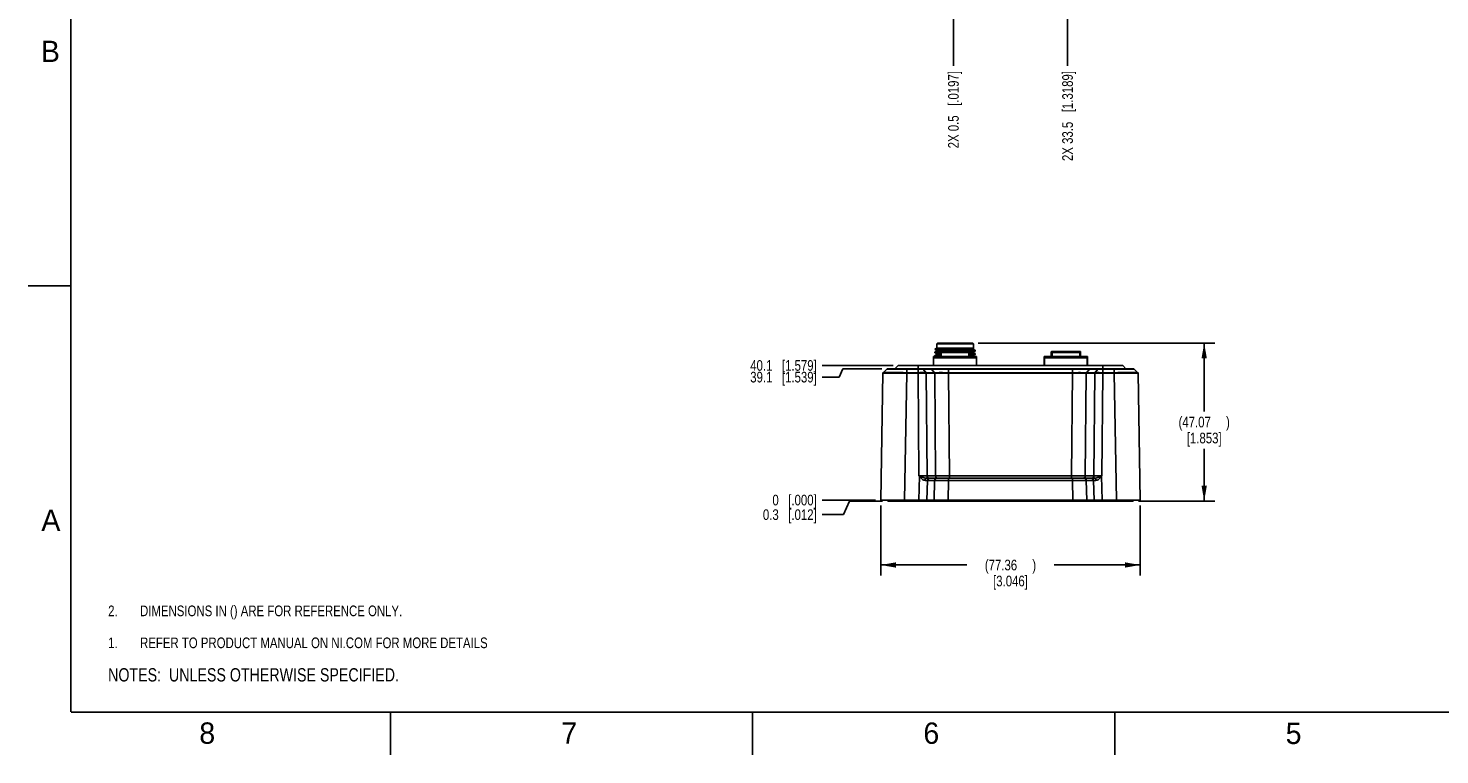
# Model space of a CAD drawing. Header units: inches. Extents: x 0 to 34, y 0 to 22.
# Tile 1 of 103: x 0 to 16.6, y 0 to 8.5. Entities that reach past the tile are written whole.
import ezdxf

# ---------------------------------------------------------------- set-up
doc = ezdxf.new("R2010")
doc.units = ezdxf.units.IN
doc.header["$LTSCALE"] = 1.87
doc.header["$MEASUREMENT"] = 0
doc.layers.get('0').update_dxf_attribs({"linetype": 'CONTINUOUS'})
doc.layers.add('DETAIL', color=7, linetype='CONTINUOUS')
doc.layers.add('DIMENSIONS', color=7, linetype='CONTINUOUS')
doc.styles.get("Standard").update_dxf_attribs({"font": 'txt', "width": 0.8})
doc.styles.add('TEXTSTYLE_2', font='txt')
doc.dimstyles.new('DIMSTYLE_1', dxfattribs={"dimtxt": 0.125, "dimasz": 0.18, "dimexe": 0.125, "dimexo": 0.0625, "dimgap": 0.0625, "dimtad": 0, "dimtih": 1, "dimtoh": 1, "dimdsep": 46, "dimtxsty": 'STANDARD', "dimblk": '_FILLED', "dimblk1": '_FILLED', "dimblk2": '_FILLED', "dimcen": 0.09, "dimadec": 0, "dimazin": 0, "dimtp": 0.001, "dimtm": 0.001, "dimtfac": 1, "dimtofl": 0, "dimtmove": 0, "dimatfit": 3, "dimldrblk": '_FILLED', "dimfxl": 1, "dimtolj": 1, "dimarcsym": 0})
doc.dimstyles.new('DIMSTYLE_2', dxfattribs={"dimtxt": 0.125, "dimasz": 0.18, "dimexe": 0.125, "dimexo": 0.0625, "dimgap": 0.03125, "dimtad": 0, "dimtih": 1, "dimtoh": 1, "dimdsep": 46, "dimtxsty": 'STANDARD', "dimblk": '_FILLED', "dimblk1": '_FILLED', "dimblk2": '_FILLED', "dimcen": 0.09, "dimadec": 0, "dimazin": 0, "dimtp": 0.001, "dimtm": 0.001, "dimtfac": 1, "dimtofl": 0, "dimtmove": 0, "dimatfit": 3, "dimldrblk": '_FILLED', "dimfxl": 1, "dimtolj": 1, "dimarcsym": 0})
doc.dimstyles.new('DIMSTYLE_3', dxfattribs={"dimtxt": 0.125, "dimasz": 0.18, "dimexe": 0.125, "dimexo": 0.0625, "dimgap": 0.03125, "dimtad": 0, "dimtih": 1, "dimtoh": 1, "dimdsep": 46, "dimtxsty": 'STANDARD', "dimblk": '_FILLED', "dimblk1": '_FILLED', "dimblk2": '_FILLED', "dimcen": 0.09, "dimadec": 0, "dimazin": 0, "dimtfac": 1, "dimtofl": 0, "dimtmove": 0, "dimatfit": 3, "dimldrblk": '_FILLED', "dimfxl": 1, "dimtolj": 1, "dimarcsym": 0})
doc.dimstyles.new('DIMSTYLE_5', dxfattribs={"dimtxt": 0.125, "dimasz": 0.18, "dimexe": 0.125, "dimexo": 0.0625, "dimgap": 0.03125, "dimtad": 0, "dimtih": 1, "dimtoh": 1, "dimdec": 3, "dimdsep": 46, "dimtxsty": 'STANDARD', "dimblk": '_FILLED', "dimblk1": '_FILLED', "dimblk2": '_FILLED', "dimcen": 0.09, "dimadec": 0, "dimazin": 0, "dimtp": 0.001, "dimtm": 0.001, "dimtfac": 1, "dimtdec": 3, "dimtofl": 0, "dimtmove": 0, "dimatfit": 3, "dimldrblk": '_FILLED', "dimfxl": 1, "dimtolj": 1, "dimarcsym": 0})

# ---------------------------------------------------------------- blocks, each defined once
blk = doc.blocks.new('CUSTOM_NOTE_BL0', base_point=(3.625, 1.312))
at = {"color": 2, "linetype": 'CONTINUOUS', "width": 0.8}
for s, p in [('1.', (0.938, 1.25)), ('REFER TO PRODUCT MANUAL ON NI.COM FOR MORE DETAILS', (1.312, 1.25))]:
    blk.add_text(s, height=0.125, dxfattribs=at).set_placement(p)
blk = doc.blocks.new('_FILLED')
at = {"color": 0, "linetype": 'BYBLOCK'}
blk.add_solid([(0, 0), (-1, 0.174), (-1, -0.174)], dxfattribs=at)
blk = doc.blocks.new('*D6')
at = {"layer": 'DIMENSIONS', "color": 2, "linetype": 'CONTINUOUS'}
for p, q in [((10.002, 2.925), (10.002, 2.101)), ((13.048, 2.925), (13.048, 2.101)), ((10.002, 2.226), (11.013, 2.226)), ((13.048, 2.226), (12.038, 2.226))]:
    blk.add_line(p, q, dxfattribs=at)
at = {"layer": 'DIMENSIONS', "color": 2, "linetype": 'CONTINUOUS', "xscale": 0.18, "yscale": 0.18, "zscale": 0.18, "rotation": 180}
blk.add_blockref('_FILLED', (10.002, 2.226), dxfattribs=at)
at = {"layer": 'DIMENSIONS', "color": 2, "linetype": 'CONTINUOUS', "xscale": 0.18, "yscale": 0.18, "zscale": 0.18}
blk.add_blockref('_FILLED', (13.048, 2.226), dxfattribs=at)
at = {"layer": 'DIMENSIONS', "color": 2, "linetype": 'CONTINUOUS', "insert": (11.525, 2.288), "char_height": 0.125, "width": 0.9, "attachment_point": 2, "line_spacing_factor": 0.9}
blk.add_mtext('(77.36{\\Ftxt.shx;\\W1.600000;\\H0.125000; })\\P[3.046]', dxfattribs=at)
blk = doc.blocks.new('*D7')
at = {"layer": 'DIMENSIONS', "color": 2, "linetype": 'CONTINUOUS'}
for p, q in [((11.145, 4.829), (13.923, 4.829)), ((13.798, 4.829), (13.798, 4.027)), ((13.798, 2.976), (13.798, 3.59)), ((13.026, 2.976), (13.923, 2.976))]:
    blk.add_line(p, q, dxfattribs=at)
at = {"layer": 'DIMENSIONS', "color": 2, "linetype": 'CONTINUOUS', "xscale": 0.18, "yscale": 0.18, "zscale": 0.18}
for p, rotation in [((13.798, 4.829), 90), ((13.798, 2.976), 270)]:
    blk.add_blockref('_FILLED', p, dxfattribs=dict(at, rotation=rotation))
at = {"layer": 'DIMENSIONS', "color": 2, "linetype": 'CONTINUOUS', "insert": (13.798, 3.965), "char_height": 0.125, "width": 0.9, "attachment_point": 2, "line_spacing_factor": 0.9}
blk.add_mtext('(47.07{\\Ftxt.shx;\\W1.600000;\\H0.125000; })\\P[1.853]', dxfattribs=at)
blk = doc.blocks.new('*D8')
at = {"layer": 'DIMENSIONS', "color": 2, "linetype": 'CONTINUOUS'}
for p, q in [((9.565, 2.817), (9.315, 2.817)), ((9.635, 2.976), (9.565, 2.817)), ((10.025, 2.976), (9.635, 2.976))]:
    blk.add_line(p, q, dxfattribs=at)
at = {"layer": 'DIMENSIONS', "color": 2, "linetype": 'CONTINUOUS', "insert": (9.252, 2.879), "char_height": 0.125, "width": 1.025, "attachment_point": 3, "line_spacing_factor": 0.9}
blk.add_mtext('0.3{\\Ftxt.shx;\\W1.000000;\\H0.125000; }[.012]', dxfattribs=at)
blk = doc.blocks.new('*D9')
at = {"layer": 'DIMENSIONS', "color": 2, "linetype": 'CONTINUOUS'}
blk.add_line((9.94, 2.987), (9.315, 2.987), dxfattribs=at)
at = {"layer": 'DIMENSIONS', "color": 2, "linetype": 'CONTINUOUS', "insert": (9.252, 3.05), "char_height": 0.125, "width": 0.825, "attachment_point": 3, "line_spacing_factor": 0.9}
blk.add_mtext('0{\\Ftxt.shx;\\W1.000000;\\H0.125000; }[.000]', dxfattribs=at)
blk = doc.blocks.new('*D10')
at = {"layer": 'DIMENSIONS', "color": 2, "linetype": 'CONTINUOUS'}
for p, q in [((9.559, 4.527), (9.516, 4.43)), ((10.017, 4.527), (9.559, 4.527)), ((9.516, 4.43), (9.315, 4.43))]:
    blk.add_line(p, q, dxfattribs=at)
at = {"layer": 'DIMENSIONS', "color": 2, "linetype": 'CONTINUOUS', "insert": (9.252, 4.492), "char_height": 0.125, "width": 1.225, "attachment_point": 3, "line_spacing_factor": 0.9}
blk.add_mtext('39.1{\\Ftxt.shx;\\W1.000000;\\H0.125000; }[1.539]', dxfattribs=at)
blk = doc.blocks.new('*D11')
at = {"layer": 'DIMENSIONS', "color": 2, "linetype": 'CONTINUOUS'}
blk.add_line((10.148, 4.566), (9.315, 4.566), dxfattribs=at)
at = {"layer": 'DIMENSIONS', "color": 2, "linetype": 'CONTINUOUS', "insert": (9.252, 4.629), "char_height": 0.125, "width": 1.225, "attachment_point": 3, "line_spacing_factor": 0.9}
blk.add_mtext('40.1{\\Ftxt.shx;\\W1.000000;\\H0.125000; }[1.579]', dxfattribs=at)
blk = doc.blocks.new('*D33')
at = {"layer": 'DIMENSIONS', "color": 2, "linetype": 'CONTINUOUS'}
blk.add_line((10.856, 8.758), (10.856, 8.082), dxfattribs=at)
at = {"layer": 'DIMENSIONS', "color": 2, "linetype": 'CONTINUOUS', "insert": (10.793, 8.02), "char_height": 0.125, "width": 1.425, "attachment_point": 3, "rotation": 90, "line_spacing_factor": 0.9}
blk.add_mtext('2X 0.5{\\Ftxt.shx;\\W1.000000;\\H0.125000; }[.0197]', dxfattribs=at)
blk = doc.blocks.new('*D34')
at = {"layer": 'DIMENSIONS', "color": 2, "linetype": 'CONTINUOUS'}
blk.add_line((12.194, 8.758), (12.194, 8.082), dxfattribs=at)
at = {"layer": 'DIMENSIONS', "color": 2, "linetype": 'CONTINUOUS', "insert": (12.132, 8.02), "char_height": 0.125, "width": 1.625, "attachment_point": 3, "rotation": 90, "line_spacing_factor": 0.9}
blk.add_mtext('2X 33.5{\\Ftxt.shx;\\W1.000000;\\H0.125000; }[1.3189]', dxfattribs=at)
blk = doc.blocks.new('NOTES_HEADER_BL1', base_point=(3.1215, 0.9375))
at = {"layer": 'DETAIL', "color": 2, "linetype": 'CONTINUOUS', "width": 0.8}
blk.add_text('NOTES:  UNLESS OTHERWISE SPECIFIED.', height=0.156, dxfattribs=at).set_placement((0.9375, 0.8595))
blk = doc.blocks.new('DIMS_REF_BL2', base_point=(3.125, 1.687))
at = {"layer": 'DETAIL', "color": 2, "linetype": 'CONTINUOUS', "width": 0.8}
for s, p in [('2.', (0.938, 1.625)), ('DIMENSIONS IN () ARE FOR REFERENCE ONLY.', (1.312, 1.625))]:
    blk.add_text(s, height=0.125, dxfattribs=at).set_placement(p)

msp = doc.modelspace()

# ---------------------------------------------------------------- linework, layer by layer
at = {"color": 2, "linetype": 'CONTINUOUS'}
for p, q in [((0, 5.5), (0.5, 5.5)), ((4.25, 0), (4.25, 0.5)), ((8.5, 0), (8.5, 0.5)), ((12.75, 0), (12.75, 0.5))]:
    msp.add_line(p, q, dxfattribs=at)
at = {"color": 7, "linetype": 'CONTINUOUS'}
for p, q in [((10.661, 4.8206), (10.6688, 4.8285)), ((10.661, 4.8206), (10.661, 4.7695)), ((11.0901, 4.8206), (10.661, 4.8206)), ((11.0822, 4.8285), (10.6688, 4.8285)), ((11.0901, 4.8206), (11.0822, 4.8285)), ((11.0901, 4.8206), (11.0901, 4.7695)), ((10.6236, 4.5661), (10.6236, 4.671)), ((11.1275, 4.671), (10.6236, 4.671)), ((11.1275, 4.6574), (10.6236, 4.6574)), ((10.661, 4.7695), (10.6393, 4.757)), ((10.6393, 4.757), (10.6393, 4.7557)), ((10.6393, 4.757), (10.644, 4.757)), ((10.6393, 4.7557), (10.6395, 4.756)), ((10.6396, 4.7554), (10.6393, 4.7557)), ((10.6393, 4.7242), (10.6396, 4.7244)), ((10.6393, 4.7242), (10.6393, 4.7164)), ((10.6396, 4.7161), (10.6393, 4.7163)), ((10.6393, 4.6848), (10.6396, 4.6851)), ((10.6393, 4.6848), (10.6393, 4.677)), ((10.6396, 4.6767), (10.6393, 4.677)), ((10.6396, 4.7554), (10.6584, 4.7445)), ((10.6584, 4.7353), (10.6396, 4.7244)), ((10.6396, 4.7161), (10.6584, 4.7052)), ((10.6584, 4.696), (10.6396, 4.6851)), ((10.6396, 4.6767), (10.6494, 4.671)), ((10.661, 4.7695), (11.0901, 4.7695)), ((10.7131, 4.7183), (10.7131, 4.671)), ((10.7131, 4.7183), (11.0379, 4.7183)), ((10.7249, 4.7301), (11.0261, 4.7301)), ((10.7377, 4.7301), (10.7414, 4.7302)), ((10.7414, 4.7302), (10.7422, 4.7302)), ((10.7422, 4.7302), (10.7425, 4.7302)), ((10.7425, 4.7302), (10.7427, 4.7303)), ((10.7427, 4.7303), (10.7439, 4.7303)), ((10.7439, 4.7303), (10.7456, 4.7303)), ((10.7456, 4.7303), (10.7465, 4.7304)), ((10.7465, 4.7304), (10.7474, 4.7304)), ((10.7474, 4.7304), (10.7482, 4.7304)), ((10.7482, 4.7304), (10.749, 4.7305)), ((10.749, 4.7305), (10.7506, 4.7305)), ((10.7506, 4.7305), (10.7514, 4.7305)), ((10.7514, 4.7305), (10.7533, 4.7306)), ((10.7533, 4.7306), (10.7537, 4.7306)), ((10.7537, 4.7306), (10.7545, 4.7306)), ((10.7545, 4.7306), (10.7577, 4.7307)), ((10.7577, 4.7307), (10.7585, 4.7308)), ((10.7585, 4.7308), (10.7594, 4.7308)), ((10.7594, 4.7308), (10.7613, 4.7308)), ((10.7613, 4.7308), (10.7618, 4.7308)), ((10.7618, 4.7308), (10.7626, 4.7309)), ((10.7626, 4.7309), (10.7643, 4.7309)), ((10.7643, 4.7309), (10.7659, 4.731)), ((10.7659, 4.731), (10.7667, 4.731)), ((10.7667, 4.731), (10.7679, 4.731)), ((10.7679, 4.731), (10.7684, 4.731)), ((10.7684, 4.731), (10.7692, 4.7311)), ((10.7692, 4.7311), (10.7709, 4.7311)), ((10.7709, 4.7311), (10.7779, 4.7313)), ((10.7779, 4.7313), (10.7822, 4.7315)), ((11.0149, 4.7301), (11.0157, 4.7302)), ((11.0157, 4.7302), (11.0252, 4.7305)), ((11.0252, 4.7305), (11.0262, 4.7305)), ((11.0379, 4.7183), (11.0379, 4.671)), ((11.0381, 4.7206), (11.0384, 4.7206)), ((11.0383, 4.7158), (11.0384, 4.7158)), ((11.0901, 4.7695), (11.0958, 4.7662)), ((11.0901, 4.7596), (11.0901, 4.7596)), ((11.0901, 4.7202), (11.0901, 4.7203)), ((11.0927, 4.7642), (11.0958, 4.766)), ((11.1115, 4.7441), (11.0927, 4.755)), ((11.0927, 4.7249), (11.1115, 4.7357)), ((11.1115, 4.7048), (11.0927, 4.7156)), ((11.0927, 4.6855), (11.1115, 4.6964)), ((11.1017, 4.671), (11.0927, 4.6763)), ((11.0932, 4.7656), (11.0958, 4.766)), ((11.0958, 4.766), (11.0958, 4.7662)), ((11.1111, 4.7356), (11.1115, 4.7357)), ((11.1118, 4.7438), (11.1115, 4.7441)), ((11.1115, 4.7358), (11.1118, 4.736)), ((11.1118, 4.7045), (11.1115, 4.7048)), ((11.1115, 4.6964), (11.1118, 4.6967)), ((11.1118, 4.736), (11.1118, 4.7438)), ((11.1118, 4.6967), (11.1118, 4.7045)), ((11.1275, 4.5661), (11.1275, 4.671)), ((11.9188, 4.5661), (11.9188, 4.671)), ((12.4307, 4.671), (11.9188, 4.671)), ((12.4307, 4.6574), (11.9188, 4.6574)), ((11.9228, 4.5661), (11.9228, 4.671)), ((12.0041, 4.7262), (12.0041, 4.671)), ((12.0179, 4.7262), (12.0041, 4.7262)), ((12.0042, 4.671), (12.0042, 4.7262)), ((12.0081, 4.7301), (12.3421, 4.7301)), ((12.0147, 4.7183), (12.0147, 4.671)), ((12.0147, 4.7183), (12.3372, 4.7183)), ((12.346, 4.7262), (12.334, 4.7262)), ((12.3372, 4.671), (12.3372, 4.7183)), ((12.346, 4.7262), (12.346, 4.671)), ((12.4267, 4.5661), (12.4267, 4.671)), ((12.4307, 4.5661), (12.4307, 4.671)), ((10.0282, 4.4763), (10.0022, 2.9874)), ((10.0296, 4.4764), (10.0282, 4.4763)), ((10.0486, 4.4765), (10.0296, 4.4764)), ((10.0306, 4.4818), (10.074, 4.5245)), ((10.074, 4.5245), (10.0876, 4.5245)), ((10.0795, 4.5267), (12.9707, 4.5267)), ((10.0876, 4.5245), (10.0976, 4.5245)), ((10.0976, 4.5245), (10.2833, 4.5245)), ((10.208, 4.565), (10.1699, 4.5279)), ((10.4425, 4.5279), (10.1699, 4.5279)), ((10.208, 4.565), (10.4425, 4.565)), ((10.2107, 4.5661), (12.8395, 4.5661)), ((10.3077, 4.4763), (10.2817, 2.9874)), ((10.2833, 4.5245), (10.3077, 4.5245)), ((10.3077, 4.5267), (10.3077, 4.4818)), ((10.3077, 4.5245), (10.4405, 4.5245)), ((10.4405, 4.4818), (10.3077, 4.4818)), ((10.3077, 4.4763), (10.3077, 4.4818)), ((10.4405, 4.4763), (10.3077, 4.4763)), ((10.4405, 4.5267), (10.4405, 4.5245)), ((10.4405, 4.4818), (10.4405, 4.5245)), ((10.4405, 4.5245), (10.4669, 4.5245)), ((10.4405, 4.4763), (10.4405, 4.4818)), ((10.4405, 4.4763), (10.4515, 3.2704)), ((10.4425, 4.5661), (10.4425, 4.565)), ((10.4425, 4.565), (10.4425, 4.5279)), ((10.4425, 4.565), (12.6078, 4.565)), ((12.6078, 4.5279), (10.4425, 4.5279)), ((10.4669, 4.5245), (10.4955, 4.5245)), ((10.4955, 4.5245), (10.4997, 4.5245)), ((10.5353, 4.4818), (10.4997, 4.5245)), ((10.4997, 4.5245), (10.5987, 4.5245)), ((10.6343, 4.4818), (10.5353, 4.4818)), ((10.5372, 4.4763), (10.5482, 3.2704)), ((10.6362, 4.4763), (10.5372, 4.4763)), ((10.6343, 4.4818), (10.5987, 4.5245)), ((10.5987, 4.5245), (10.6241, 4.5245)), ((10.6241, 4.5245), (10.7791, 4.5245)), ((10.6471, 3.2704), (10.6362, 4.4763)), ((10.7791, 4.5245), (10.7974, 4.5245)), ((10.7974, 4.5267), (10.7974, 4.5245)), ((10.7974, 4.4818), (10.7974, 4.5245)), ((10.7974, 4.5245), (12.2529, 4.5245)), ((12.2529, 4.4818), (10.7974, 4.4818)), ((10.7974, 4.4763), (10.7974, 4.4818)), ((10.8084, 3.2704), (10.7974, 4.4763)), ((12.2529, 4.4763), (10.7974, 4.4763)), ((12.2529, 4.4763), (12.2419, 3.2704)), ((12.2529, 4.5267), (12.2529, 4.5245)), ((12.2529, 4.4818), (12.2529, 4.5245)), ((12.2529, 4.5245), (12.2718, 4.5245)), ((12.2529, 4.4763), (12.2529, 4.4818)), ((12.2718, 4.5245), (12.4269, 4.5245)), ((12.4141, 4.4763), (12.4031, 3.2704)), ((12.513, 4.4763), (12.4141, 4.4763)), ((12.416, 4.4818), (12.4516, 4.5245)), ((12.515, 4.4818), (12.416, 4.4818)), ((12.4269, 4.5245), (12.4516, 4.5245)), ((12.4516, 4.5245), (12.5506, 4.5245)), ((12.513, 4.4763), (12.5021, 3.2704)), ((12.515, 4.4818), (12.5506, 4.5245)), ((12.5506, 4.5245), (12.5594, 4.5245)), ((12.5594, 4.5245), (12.5818, 4.5245)), ((12.5818, 4.5245), (12.6098, 4.5245)), ((12.6098, 4.4763), (12.5988, 3.2704)), ((12.6078, 4.5661), (12.6078, 4.5279)), ((12.6078, 4.565), (12.8423, 4.565)), ((12.8804, 4.5279), (12.6078, 4.5279)), ((12.6098, 4.5267), (12.6098, 4.5245)), ((12.6098, 4.5245), (12.7425, 4.5245)), ((12.6098, 4.4818), (12.6098, 4.5245)), ((12.7425, 4.4818), (12.6098, 4.4818)), ((12.6098, 4.4763), (12.6098, 4.4818)), ((12.7426, 4.4763), (12.6098, 4.4763)), ((12.7426, 4.5267), (12.7425, 4.4818)), ((12.7425, 4.5245), (12.9519, 4.5245)), ((12.7426, 4.4763), (12.7686, 2.9874)), ((12.8423, 4.565), (12.8804, 4.5279)), ((12.9519, 4.5245), (12.9753, 4.5245)), ((12.9753, 4.5245), (12.9763, 4.5245)), ((13.0197, 4.4818), (12.9763, 4.5245)), ((13.0197, 4.4818), (13.0114, 4.4819)), ((13.0221, 4.4763), (13.0137, 4.4765)), ((13.0197, 4.4818), (13.0197, 4.4818)), ((13.0221, 4.4763), (13.0481, 2.9874)), ((10.4564, 3.2665), (10.4479, 2.9874)), ((10.4579, 3.2684), (10.4564, 3.2665)), ((12.5125, 3.2433), (10.5378, 3.2433)), ((10.5517, 3.2167), (10.5447, 2.9874)), ((10.6471, 3.2704), (10.5482, 3.2704)), ((10.6353, 3.2167), (10.5517, 3.2167)), ((10.6311, 2.9874), (10.6353, 3.2167)), ((10.7923, 2.9874), (10.7964, 3.2167)), ((10.7964, 3.2167), (10.7964, 3.2433)), ((12.2539, 3.2167), (10.7964, 3.2167)), ((10.8084, 3.2704), (10.8084, 3.2433)), ((12.2419, 3.2704), (10.8084, 3.2704)), ((12.2419, 3.2704), (12.2419, 3.2433)), ((12.2539, 3.2167), (12.2539, 3.2433)), ((12.258, 2.9874), (12.2539, 3.2167)), ((12.5021, 3.2704), (12.4031, 3.2704)), ((12.4986, 3.2167), (12.415, 3.2167)), ((12.4192, 2.9874), (12.415, 3.2167)), ((12.5056, 2.9874), (12.4986, 3.2167)), ((12.5988, 3.2704), (12.5924, 3.2684)), ((12.5939, 3.2665), (12.5988, 3.2704)), ((12.5939, 3.2665), (12.6024, 2.9874)), ((10.0022, 2.9874), (13.0481, 2.9874)), ((10.0872, 2.9756), (10.0876, 2.9874)), ((10.2783, 2.9756), (10.2783, 2.9874)), ((10.4498, 2.9874), (10.4498, 2.9756)), ((10.6161, 2.9874), (10.6158, 2.9756)), ((10.7019, 2.9756), (10.7022, 2.9874)), ((10.7924, 2.9756), (10.7924, 2.9874)), ((12.2579, 2.9756), (12.2579, 2.9874)), ((12.3484, 2.9756), (12.348, 2.9874)), ((12.4345, 2.9756), (12.4342, 2.9874)), ((12.6005, 2.9756), (12.6005, 2.9874)), ((12.772, 2.9756), (12.772, 2.9874)), ((12.9631, 2.9756), (12.9627, 2.9874)), ((12.9631, 2.9756), (10.0872, 2.9756))]:
    msp.add_line(p, q, dxfattribs=at)
at = {"color": 7, "linetype": 'CONTINUOUS', "const_width": 0.02}
for points in [[(0.5, 21.5), (0.5, 0.5)], [(0.5, 0.5), (33.5, 0.5)]]:
    msp.add_lwpolyline(points, dxfattribs=at)
at = {"color": 7, "linetype": 'CONTINUOUS'}
for points in [[(10.6584, 4.7445), (10.659, 4.7441), (10.6602, 4.7427), (10.661, 4.7403), (10.661, 4.7399)], [(10.661, 4.7399), (10.661, 4.7395), (10.6602, 4.7371), (10.659, 4.7358), (10.6584, 4.7353)], [(10.6584, 4.7052), (10.6592, 4.7046), (10.6603, 4.7031), (10.661, 4.7008), (10.661, 4.7006)], [(10.661, 4.7006), (10.6609, 4.7001), (10.6602, 4.6977), (10.659, 4.6964), (10.6584, 4.696)], [(11.0901, 4.7596), (11.0901, 4.7601), (11.091, 4.7625), (11.0922, 4.7639), (11.0927, 4.7642)], [(11.0927, 4.755), (11.0921, 4.7554), (11.0909, 4.7567), (11.0901, 4.7591), (11.0901, 4.7596)], [(11.0901, 4.7203), (11.0901, 4.7206), (11.0909, 4.7231), (11.0921, 4.7244), (11.0927, 4.7249)], [(11.0927, 4.7156), (11.0921, 4.716), (11.0909, 4.7174), (11.0901, 4.7198), (11.0901, 4.7202)], [(11.0901, 4.6809), (11.0901, 4.6813), (11.0909, 4.6838), (11.0921, 4.6851), (11.0927, 4.6855)], [(11.0927, 4.6763), (11.0921, 4.6766), (11.0909, 4.678), (11.0901, 4.6804), (11.0901, 4.6809)], [(10.0306, 4.4818), (10.0296, 4.4807), (10.0282, 4.4763)], [(13.0221, 4.4763), (13.0206, 4.4808), (13.0197, 4.4818)]]:
    msp.add_lwpolyline(points, dxfattribs=at)
for centre, radius, start, end in [((10.6591, 4.7063), 0.00135, 238.44891, 240.02395), ((10.7249, 4.7183), 0.0118, 90, 180), ((11.0261, 4.7183), 0.0118, 0, 90), ((12.008, 4.7262), 0.00394, 90, 180), ((12.3253, 4.7183), 0.0118, 0, 90), ((12.3421, 4.7262), 0.00394, 0, 90), ((10.0361, 4.4762), 0.00787, 134.49991, 179), ((10.0795, 4.5189), 0.00787, 90, 134.5), ((10.1726, 4.5251), 0.00394, 134.25, 154.50695), ((10.2107, 4.5622), 0.00394, 90, 134.25), ((11.0192, 4.4613), 1.7235, 0.49685, 0.679), ((12.8395, 4.5622), 0.00394, 45.75, 90), ((12.8777, 4.5251), 0.00394, 25.49305, 45.75), ((12.9707, 4.5189), 0.00787, 45.49999, 90), ((12.9863, 1.2771), 3.1995, 89.51001, 89.76052), ((13.0142, 4.4762), 0.00787, 1, 45.50003), ((10.4998, 19.35), 16.0797, 269.82765, 270.17235), ((10.835, 4.5359), 1.3224, 253.14117, 253.43284), ((10.73, 3.6217), 0.4484, 231.58891, 232.39238), ((10.5656, -6.2303), 9.447, 90.08439, 90.2637), ((10.7278, 61.8331), 58.5628, 269.921131, 270.078869), ((12.3225, 47.9176), 44.6473, 269.89655, 270.10345), ((12.3344, -19.1152), 22.332, 89.79327, 90.20673), ((12.4785, -8.6584), 11.8751, 89.75982, 89.90269), ((12.5505, 24.3534), 21.0831, 269.86855, 270.13145), ((11.6874, 2.5651), 1.1461, 37.73444, 37.8564)]:
    msp.add_arc(centre, radius, start, end, dxfattribs=at)
for points, knots in [([(10.6393, 4.7163), (10.6393, 4.7165), (10.6398, 4.7168), (10.6407, 4.717), (10.6423, 4.7174), (10.6444, 4.7177), (10.6471, 4.718), (10.6519, 4.7184), (10.6594, 4.719), (10.67, 4.7196), (10.6827, 4.7202), (10.6974, 4.7208), (10.7079, 4.7212), (10.7134, 4.7214)], [0, 0, 0, 0, 0.0059276, 0.0189293, 0.0398368, 0.0688052, 0.1057905, 0.1506736, 0.2636014, 0.4064889, 0.5781417, 0.7767204, 1, 1, 1, 1]), ([(10.6393, 4.677), (10.6393, 4.6771), (10.6398, 4.6774), (10.6407, 4.6777), (10.6422, 4.678), (10.6443, 4.6783), (10.647, 4.6786), (10.6518, 4.679), (10.6592, 4.6796), (10.6696, 4.6802), (10.6822, 4.6808), (10.6968, 4.6815), (10.7071, 4.6819), (10.7126, 4.6821)], [0, 0, 0, 0, 0.0059068, 0.0189586, 0.0399295, 0.0688801, 0.1057672, 0.1505176, 0.2632625, 0.4062928, 0.5780348, 0.776577, 1, 1, 1, 1]), ([(10.6395, 4.756), (10.6397, 4.7561), (10.6402, 4.7563), (10.6416, 4.7566), (10.643, 4.7568), (10.644, 4.757)], [0, 0, 0, 0, 0.1316785, 0.3410219, 1, 1, 1, 1]), ([(10.6396, 4.7244), (10.6398, 4.7246), (10.6406, 4.7248), (10.6421, 4.7251), (10.6442, 4.7254), (10.6468, 4.7257), (10.6501, 4.7261), (10.6556, 4.7265), (10.6638, 4.7271), (10.6753, 4.7277), (10.6889, 4.7283), (10.7045, 4.7289), (10.7154, 4.7293), (10.7212, 4.7295)], [0, 0, 0, 0, 0.0111934, 0.0295222, 0.0550714, 0.0878194, 0.1277151, 0.1746963, 0.2895292, 0.431041, 0.5977359, 0.7880604, 1, 1, 1, 1]), ([(10.6396, 4.6851), (10.6398, 4.6852), (10.6405, 4.6854), (10.6418, 4.6857), (10.6437, 4.686), (10.6472, 4.6864), (10.6529, 4.6869), (10.6613, 4.6875), (10.6716, 4.6881), (10.6838, 4.6887), (10.6977, 4.6893), (10.7075, 4.6897), (10.7127, 4.6899)], [0, 0, 0, 0, 0.011435, 0.0298715, 0.0554612, 0.0882394, 0.1750563, 0.2894639, 0.4305022, 0.5970563, 0.7874808, 1, 1, 1, 1]), ([(10.644, 4.757), (10.648, 4.7572), (10.658, 4.7576), (10.6761, 4.7581), (10.6999, 4.7586), (10.7408, 4.7594), (10.7999, 4.7602), (10.8494, 4.7609), (10.8755, 4.7613)], [0, 0, 0, 0, 0.0518975, 0.1307047, 0.2342603, 0.3596834, 0.6611202, 1, 1, 1, 1]), ([(10.6584, 4.7445), (10.6583, 4.7446), (10.658, 4.7449), (10.6584, 4.7452), (10.6587, 4.7453), (10.6594, 4.7456), (10.6606, 4.7458), (10.6625, 4.7461), (10.6648, 4.7464), (10.6676, 4.7467), (10.671, 4.747), (10.6748, 4.7473), (10.6809, 4.7478), (10.6896, 4.7483), (10.7014, 4.7489), (10.7149, 4.7495), (10.7299, 4.7501), (10.7463, 4.7507), (10.764, 4.7513), (10.7896, 4.7522), (10.8232, 4.7532), (10.8649, 4.7544), (10.9069, 4.7556), (10.9477, 4.7568), (10.9857, 4.758), (11.015, 4.759), (11.036, 4.7599), (11.0495, 4.7605), (11.0613, 4.7611), (11.0714, 4.7617), (11.0795, 4.7623), (11.0851, 4.7628), (11.0886, 4.7633), (11.0904, 4.7636), (11.0917, 4.7639), (11.0924, 4.7641), (11.0927, 4.7642)], [0, 0, 0, 0, 0.0009398, 0.0018616, 0.00269, 0.0037972, 0.0068726, 0.011108, 0.0165018, 0.023047, 0.0307347, 0.0395548, 0.0494933, 0.0726071, 0.0998196, 0.1308688, 0.1654893, 0.2033533, 0.2440691, 0.2872424, 0.3793435, 0.4761132, 0.5738278, 0.6687617, 0.7572291, 0.8358912, 0.8705612, 0.9016638, 0.9289336, 0.9521085, 0.9709316, 0.9852304, 0.9906576, 0.9949266, 0.9980354, 1, 1, 1, 1]), ([(10.6584, 4.7052), (10.6583, 4.7053), (10.658, 4.7055), (10.6585, 4.7059), (10.6593, 4.7061), (10.6606, 4.7065), (10.6624, 4.7067), (10.6646, 4.707), (10.6674, 4.7073), (10.6706, 4.7076), (10.6743, 4.7079), (10.6802, 4.7083), (10.6886, 4.7089), (10.7, 4.7095), (10.7082, 4.7098), (10.7126, 4.71)], [0, 0, 0, 0, 0.006962, 0.014268, 0.0292718, 0.0529427, 0.0854305, 0.126747, 0.1768633, 0.2357188, 0.3031638, 0.3790176, 0.5552173, 0.7628298, 1, 1, 1, 1]), ([(10.6584, 4.7353), (10.6587, 4.7355), (10.6594, 4.7357), (10.6607, 4.736), (10.6625, 4.7363), (10.666, 4.7367), (10.6716, 4.7373), (10.6797, 4.7379), (10.6898, 4.7385), (10.7016, 4.7391), (10.7151, 4.7397), (10.7361, 4.7405), (10.7654, 4.7416), (10.8034, 4.7428), (10.8442, 4.744), (10.8863, 4.7452), (10.9279, 4.7464), (10.9615, 4.7474), (10.9871, 4.7482), (11.0048, 4.7488), (11.0212, 4.7494), (11.0362, 4.7501), (11.0497, 4.7507), (11.0615, 4.7513), (11.0702, 4.7518), (11.0763, 4.7522), (11.0801, 4.7525), (11.0835, 4.7528), (11.0863, 4.7531), (11.0886, 4.7534), (11.0904, 4.7537), (11.0916, 4.754), (11.0923, 4.7542), (11.0927, 4.7544), (11.0931, 4.7547), (11.0928, 4.7549), (11.0927, 4.755)], [0, 0, 0, 0, 0.001959, 0.0050693, 0.0093463, 0.0147857, 0.0291109, 0.0479468, 0.0711199, 0.0983911, 0.1295158, 0.1642011, 0.2428475, 0.3313352, 0.4262549, 0.5239691, 0.6207274, 0.7128121, 0.755991, 0.7967012, 0.8345391, 0.8691579, 0.9002249, 0.927423, 0.9505121, 0.9604487, 0.9692777, 0.9769738, 0.983522, 0.9889144, 0.9931453, 0.9962143, 0.997318, 0.9981431, 0.9990606, 1, 1, 1, 1]), ([(10.6584, 4.696), (10.6586, 4.6961), (10.6592, 4.6963), (10.6608, 4.6967), (10.6638, 4.6971), (10.6685, 4.6976), (10.6747, 4.6981), (10.6823, 4.6986), (10.6913, 4.6992), (10.7016, 4.6997), (10.7089, 4.7), (10.7128, 4.7002)], [0, 0, 0, 0, 0.0128835, 0.0324766, 0.0921767, 0.1792106, 0.2932385, 0.4334152, 0.5986801, 0.7879596, 1, 1, 1, 1]), ([(10.661, 4.7399), (10.661, 4.7401), (10.6614, 4.7404), (10.6621, 4.7406), (10.6635, 4.7409), (10.6653, 4.7412), (10.6676, 4.7415), (10.6716, 4.7419), (10.6779, 4.7425), (10.6869, 4.7431), (10.6977, 4.7437), (10.7102, 4.7443), (10.7243, 4.7449), (10.7399, 4.7455), (10.7631, 4.7463), (10.7945, 4.7474), (10.8342, 4.7486), (10.8616, 4.7494), (10.8755, 4.7498)], [0, 0, 0, 0, 0.001867, 0.0057465, 0.0119248, 0.0204354, 0.0312707, 0.0444119, 0.0775164, 0.1195012, 0.1699294, 0.2283162, 0.2941458, 0.366757, 0.4454415, 0.6180362, 0.8052758, 1, 1, 1, 1]), ([(10.661, 4.7006), (10.661, 4.7007), (10.6613, 4.701), (10.6619, 4.7012), (10.663, 4.7014), (10.6652, 4.7018), (10.6691, 4.7023), (10.6749, 4.7029), (10.6822, 4.7034), (10.6911, 4.7039), (10.7015, 4.7045), (10.7089, 4.7048), (10.7128, 4.705)], [0, 0, 0, 0, 0.0067009, 0.0199898, 0.0409028, 0.0696128, 0.1504655, 0.2623447, 0.4045045, 0.5757098, 0.7746771, 1, 1, 1, 1]), ([(10.7822, 4.7315), (10.8009, 4.732), (10.8389, 4.733), (10.8865, 4.7343), (10.9249, 4.7353), (10.9529, 4.7361), (10.9796, 4.7368), (11.0048, 4.7376), (11.028, 4.7384), (11.0489, 4.7391), (11.0671, 4.7399), (11.0805, 4.7406), (11.0897, 4.7411), (11.0954, 4.7415), (11.1003, 4.7419), (11.1043, 4.7422), (11.1074, 4.7426), (11.1097, 4.743), (11.111, 4.7433), (11.1116, 4.7436), (11.1118, 4.7438), (11.1118, 4.7438)], [0, 0, 0, 0, 0.1695073, 0.3459066, 0.4333345, 0.5184783, 0.6000238, 0.6767353, 0.7474615, 0.8110866, 0.8666825, 0.913393, 0.9331745, 0.9504856, 0.9652678, 0.9774636, 0.9870186, 0.9939038, 0.9981453, 0.9993219, 1, 1, 1, 1]), ([(10.8755, 4.7613), (10.901, 4.7616), (10.9382, 4.7621), (10.9859, 4.7629), (11.0172, 4.7634), (11.0442, 4.7639), (11.0659, 4.7644), (11.0803, 4.7649), (11.0888, 4.7653), (11.0919, 4.7655), (11.0932, 4.7656)], [0, 0, 0, 0, 0.3509809, 0.5123732, 0.6577795, 0.7827624, 0.8834437, 0.9566386, 0.9821674, 1, 1, 1, 1]), ([(10.8755, 4.7498), (10.8895, 4.7502), (10.9169, 4.751), (10.9566, 4.7522), (10.988, 4.7532), (11.0112, 4.7541), (11.0267, 4.7547), (11.0408, 4.7553), (11.0533, 4.7559), (11.0641, 4.7565), (11.0731, 4.7571), (11.0794, 4.7576), (11.0835, 4.7581), (11.0858, 4.7584), (11.0876, 4.7586), (11.0889, 4.759), (11.0897, 4.7592), (11.0901, 4.7595), (11.0901, 4.7596)], [0, 0, 0, 0, 0.1946958, 0.3819234, 0.5544986, 0.6331874, 0.7057815, 0.7716119, 0.8300163, 0.8804319, 0.9224198, 0.9555552, 0.9686961, 0.9795264, 0.9880347, 0.9942206, 0.9981209, 1, 1, 1, 1]), ([(11.0262, 4.7305), (11.032, 4.7307), (11.0431, 4.7311), (11.0589, 4.7317), (11.0728, 4.7324), (11.0847, 4.733), (11.0945, 4.7336), (11.1021, 4.7342), (11.107, 4.7347), (11.1097, 4.7352), (11.1107, 4.7354), (11.1111, 4.7356)], [0, 0, 0, 0, 0.2059396, 0.3918401, 0.5558145, 0.696403, 0.8121783, 0.901778, 0.9644538, 0.985613, 1, 1, 1, 1]), ([(11.038, 4.7108), (11.0424, 4.711), (11.0507, 4.7113), (11.0622, 4.7119), (11.0708, 4.7125), (11.0767, 4.7129), (11.0804, 4.7132), (11.0837, 4.7135), (11.0865, 4.7138), (11.0887, 4.7141), (11.0905, 4.7144), (11.0917, 4.7146), (11.0924, 4.7149), (11.0927, 4.715), (11.0931, 4.7153), (11.0928, 4.7156), (11.0927, 4.7156)], [0, 0, 0, 0, 0.2377201, 0.4458017, 0.6223783, 0.6982735, 0.7656426, 0.8243751, 0.8743722, 0.9155433, 0.9478145, 0.971156, 0.9795133, 0.9857412, 0.992692, 1, 1, 1, 1]), ([(11.038, 4.6714), (11.0425, 4.6716), (11.0507, 4.672), (11.0623, 4.6726), (11.0708, 4.6731), (11.0767, 4.6735), (11.0805, 4.6738), (11.0837, 4.6741), (11.0865, 4.6744), (11.0888, 4.6747), (11.0905, 4.675), (11.0917, 4.6753), (11.0924, 4.6755), (11.0927, 4.6756), (11.0931, 4.676), (11.0928, 4.6762), (11.0927, 4.6763)], [0, 0, 0, 0, 0.2377923, 0.4459994, 0.6225477, 0.6984006, 0.7657779, 0.8245451, 0.874572, 0.9157364, 0.9479379, 0.9711893, 0.9795212, 0.9857373, 0.992689, 1, 1, 1, 1]), ([(11.0383, 4.6916), (11.0435, 4.6918), (11.0534, 4.6922), (11.0673, 4.6927), (11.0795, 4.6933), (11.0898, 4.6939), (11.0981, 4.6945), (11.1038, 4.695), (11.1073, 4.6954), (11.1092, 4.6957), (11.1105, 4.696), (11.1113, 4.6962), (11.1115, 4.6964)], [0, 0, 0, 0, 0.2123522, 0.402641, 0.569174, 0.7102679, 0.824584, 0.9113559, 0.9442049, 0.9699336, 0.9885049, 1, 1, 1, 1]), ([(11.0383, 4.6813), (11.0422, 4.6814), (11.0494, 4.6818), (11.0597, 4.6823), (11.0687, 4.6828), (11.0764, 4.6833), (11.0825, 4.6838), (11.0873, 4.6843), (11.0903, 4.6848), (11.0919, 4.6852), (11.0925, 4.6854), (11.0927, 4.6855)], [0, 0, 0, 0, 0.2119036, 0.4011203, 0.5664199, 0.706586, 0.8205429, 0.9076692, 0.9675041, 0.9871242, 1, 1, 1, 1]), ([(11.0383, 4.6764), (11.0422, 4.6766), (11.0496, 4.677), (11.0599, 4.6775), (11.0688, 4.6781), (11.0762, 4.6786), (11.082, 4.6791), (11.0858, 4.6796), (11.0881, 4.68), (11.0891, 4.6803), (11.0898, 4.6805), (11.0901, 4.6808), (11.0901, 4.6809)], [0, 0, 0, 0, 0.225251, 0.4243319, 0.5955748, 0.7376144, 0.8495404, 0.9305259, 0.9592155, 0.9800644, 0.9932992, 1, 1, 1, 1]), ([(11.0384, 4.7206), (11.0422, 4.7208), (11.0495, 4.7211), (11.0598, 4.7217), (11.0688, 4.7222), (11.0764, 4.7227), (11.0826, 4.7232), (11.0873, 4.7237), (11.0903, 4.7242), (11.0919, 4.7245), (11.0925, 4.7247), (11.0927, 4.7249)], [0, 0, 0, 0, 0.2119297, 0.4012597, 0.5665741, 0.7066499, 0.8206585, 0.9078438, 0.9675678, 0.9871301, 1, 1, 1, 1]), ([(11.0384, 4.7158), (11.0423, 4.716), (11.0497, 4.7163), (11.06, 4.7169), (11.0689, 4.7174), (11.0762, 4.718), (11.082, 4.7185), (11.0858, 4.719), (11.0881, 4.7194), (11.0891, 4.7196), (11.0898, 4.7199), (11.0901, 4.7201), (11.0901, 4.7202)], [0, 0, 0, 0, 0.225183, 0.4241495, 0.5954058, 0.7374864, 0.8493382, 0.9303242, 0.9590933, 0.9800232, 0.9932921, 1, 1, 1, 1]), ([(11.0385, 4.6994), (11.0439, 4.6996), (11.0543, 4.7), (11.0689, 4.7006), (11.0814, 4.7012), (11.0919, 4.7019), (11.0993, 4.7024), (11.104, 4.7029), (11.1067, 4.7032), (11.1088, 4.7035), (11.1104, 4.7038), (11.1113, 4.704), (11.1118, 4.7043), (11.1118, 4.7045)], [0, 0, 0, 0, 0.223449, 0.4219147, 0.5934865, 0.7365045, 0.8493578, 0.8941201, 0.9310062, 0.9599574, 0.9809442, 0.9940396, 1, 1, 1, 1]), ([(12.0042, 4.7262), (12.0042, 4.7272), (12.005, 4.7292), (12.0071, 4.7301), (12.0081, 4.7301)], [0, 0, 0, 0, 0.5006905, 1, 1, 1, 1]), ([(12.0267, 4.7301), (12.0252, 4.7301), (12.022, 4.7295), (12.018, 4.7269), (12.0153, 4.723), (12.0147, 4.7198), (12.0147, 4.7183)], [0, 0, 0, 0, 0.2500761, 0.5000756, 0.7500347, 1, 1, 1, 1]), ([(10.3077, 4.4818), (10.2895, 4.4818), (10.2535, 4.4819), (10.2011, 4.482), (10.1525, 4.4821), (10.1155, 4.4821), (10.0897, 4.4821), (10.0739, 4.4821), (10.0605, 4.4821), (10.0498, 4.482), (10.0416, 4.482), (10.0363, 4.4819), (10.0333, 4.4819), (10.0319, 4.4817), (10.0308, 4.482), (10.0306, 4.4818)], [0, 0, 0, 0, 0.1974558, 0.3893523, 0.5678419, 0.7232786, 0.7894729, 0.8468596, 0.8949846, 0.9337082, 0.9631679, 0.9837063, 0.9907756, 0.9958003, 1, 1, 1, 1]), ([(10.3077, 4.4763), (10.2555, 4.4764), (10.1692, 4.4766), (10.0828, 4.4768), (10.0486, 4.4765)], [0, 0, 0, 0, 0.603818, 1, 1, 1, 1]), ([(10.5353, 4.4818), (10.5292, 4.4818), (10.4975, 4.4819), (10.4659, 4.4819), (10.4405, 4.4818)], [0, 0, 0, 0, 0.1952069, 1, 1, 1, 1]), ([(10.5372, 4.4763), (10.5309, 4.4764), (10.4987, 4.4764), (10.4665, 4.4764), (10.4405, 4.4763)], [0, 0, 0, 0, 0.1952122, 1, 1, 1, 1]), ([(10.7974, 4.4818), (10.7667, 4.4817), (10.7124, 4.4821), (10.658, 4.4817), (10.6343, 4.4818)], [0, 0, 0, 0, 0.5637677, 1, 1, 1, 1]), ([(10.7974, 4.4763), (10.7671, 4.4762), (10.7134, 4.4766), (10.6596, 4.4762), (10.6362, 4.4763)], [0, 0, 0, 0, 0.5637714, 1, 1, 1, 1]), ([(12.416, 4.4818), (12.3923, 4.4817), (12.3379, 4.482), (12.2836, 4.4817), (12.2529, 4.4818)], [0, 0, 0, 0, 0.436384, 1, 1, 1, 1]), ([(12.4141, 4.4763), (12.3907, 4.4762), (12.3369, 4.4766), (12.2832, 4.4762), (12.2529, 4.4763)], [0, 0, 0, 0, 0.4363804, 1, 1, 1, 1]), ([(12.6098, 4.4763), (12.6004, 4.4763), (12.5682, 4.4764), (12.5359, 4.4765), (12.513, 4.4763)], [0, 0, 0, 0, 0.2903065, 1, 1, 1, 1]), ([(12.6098, 4.4818), (12.6006, 4.4818), (12.569, 4.4818), (12.5374, 4.482), (12.515, 4.4818)], [0, 0, 0, 0, 0.2903099, 1, 1, 1, 1]), ([(13.0114, 4.4819), (12.9791, 4.4822), (12.8895, 4.482), (12.7999, 4.482), (12.7425, 4.4818)], [0, 0, 0, 0, 0.3601953, 1, 1, 1, 1]), ([(12.9997, 4.4766), (12.9654, 4.4767), (12.8797, 4.4766), (12.794, 4.4765), (12.7426, 4.4763)], [0, 0, 0, 0, 0.4006327, 1, 1, 1, 1]), ([(10.4564, 3.2665), (10.4583, 3.2647), (10.4616, 3.2607), (10.4683, 3.2528), (10.4735, 3.247), (10.477, 3.2433)], [0, 0, 0, 0, 0.2507776, 0.5012148, 1, 1, 1, 1]), ([(10.4894, 3.2567), (10.4841, 3.2587), (10.4737, 3.2627), (10.4633, 3.2668), (10.4579, 3.2684)], [0, 0, 0, 0, 0.4995563, 1, 1, 1, 1]), ([(10.477, 3.2433), (10.4835, 3.2365), (10.4964, 3.2245), (10.5137, 3.2166), (10.5221, 3.2166)], [0, 0, 0, 0, 0.5252055, 1, 1, 1, 1]), ([(10.5378, 3.2433), (10.5294, 3.2433), (10.5129, 3.248), (10.4973, 3.2538), (10.4894, 3.2567)], [0, 0, 0, 0, 0.4965931, 1, 1, 1, 1]), ([(10.5221, 3.2166), (10.5221, 3.22), (10.523, 3.2267), (10.5266, 3.2369), (10.5333, 3.2433), (10.5378, 3.2433)], [0, 0, 0, 0, 0.3135135, 0.5949101, 1, 1, 1, 1]), ([(10.5482, 3.2704), (10.5482, 3.268), (10.5493, 3.2592), (10.5542, 3.2506), (10.5596, 3.2469)], [0, 0, 0, 0, 0.2655498, 1, 1, 1, 1]), ([(10.5517, 3.2167), (10.5518, 3.2234), (10.5558, 3.2364), (10.5684, 3.2433), (10.5742, 3.2433)], [0, 0, 0, 0, 0.5345137, 1, 1, 1, 1]), ([(10.6353, 3.2167), (10.6355, 3.2234), (10.6394, 3.2364), (10.652, 3.2433), (10.6578, 3.2433)], [0, 0, 0, 0, 0.5345143, 1, 1, 1, 1]), ([(10.7964, 3.2167), (10.7808, 3.2167), (10.7271, 3.2168), (10.6734, 3.2169), (10.6353, 3.2167)], [0, 0, 0, 0, 0.2901287, 1, 1, 1, 1]), ([(10.6471, 3.2704), (10.6472, 3.2656), (10.6492, 3.2565), (10.6553, 3.2491), (10.6589, 3.2466)], [0, 0, 0, 0, 0.5203759, 1, 1, 1, 1]), ([(12.4031, 3.2704), (12.4031, 3.2656), (12.4011, 3.2565), (12.395, 3.2491), (12.3914, 3.2466)], [0, 0, 0, 0, 0.5203759, 1, 1, 1, 1]), ([(12.415, 3.2167), (12.4148, 3.2234), (12.4109, 3.2364), (12.3983, 3.2433), (12.3925, 3.2433)], [0, 0, 0, 0, 0.5345143, 1, 1, 1, 1]), ([(12.4986, 3.2167), (12.4984, 3.2234), (12.4945, 3.2364), (12.4819, 3.2433), (12.4761, 3.2433)], [0, 0, 0, 0, 0.5345143, 1, 1, 1, 1]), ([(12.5021, 3.2704), (12.5021, 3.268), (12.501, 3.2592), (12.496, 3.2506), (12.4907, 3.2469)], [0, 0, 0, 0, 0.2655511, 1, 1, 1, 1]), ([(12.5609, 3.2567), (12.553, 3.2538), (12.5374, 3.248), (12.5209, 3.2433), (12.5125, 3.2433)], [0, 0, 0, 0, 0.5034134, 1, 1, 1, 1]), ([(12.5125, 3.2433), (12.517, 3.2433), (12.5237, 3.2369), (12.5273, 3.2267), (12.5281, 3.22), (12.5282, 3.2166)], [0, 0, 0, 0, 0.4050895, 0.6864866, 1, 1, 1, 1]), ([(12.5282, 3.2166), (12.5367, 3.2166), (12.5539, 3.2245), (12.5668, 3.2366), (12.5732, 3.2433)], [0, 0, 0, 0, 0.4748356, 1, 1, 1, 1]), ([(12.5924, 3.2684), (12.587, 3.2668), (12.5766, 3.2627), (12.5661, 3.2587), (12.5609, 3.2567)], [0, 0, 0, 0, 0.5004472, 1, 1, 1, 1]), ([(12.5609, 3.2567), (12.5619, 3.2558), (12.5662, 3.2515), (12.5703, 3.2469), (12.5732, 3.2433)], [0, 0, 0, 0, 0.2299357, 1, 1, 1, 1]), ([(12.5732, 3.2433), (12.5768, 3.247), (12.582, 3.2528), (12.5887, 3.2607), (12.592, 3.2647), (12.5939, 3.2665)], [0, 0, 0, 0, 0.4987842, 0.7492218, 1, 1, 1, 1])]:
    msp.add_open_spline(points, degree=3, knots=knots, dxfattribs=at)
for points in [[(10.4952, 4.5267), (10.4969, 4.5267), (10.4986, 4.5258), (10.4997, 4.5245)], [(10.5372, 4.4763), (10.5372, 4.4782), (10.5366, 4.4803), (10.5353, 4.4818)], [(10.5941, 4.5267), (10.5958, 4.5267), (10.5976, 4.5258), (10.5987, 4.5245)], [(10.6362, 4.4763), (10.6362, 4.4782), (10.6355, 4.4803), (10.6343, 4.4818)], [(12.4141, 4.4763), (12.4141, 4.4782), (12.4148, 4.4803), (12.416, 4.4818)], [(12.4562, 4.5267), (12.4545, 4.5267), (12.4527, 4.5258), (12.4516, 4.5245)], [(12.513, 4.4763), (12.5131, 4.4782), (12.5137, 4.4803), (12.515, 4.4818)], [(12.5551, 4.5267), (12.5534, 4.5267), (12.5516, 4.5258), (12.5506, 4.5245)], [(10.5596, 3.2469), (10.5628, 3.2447), (10.5669, 3.2433), (10.5708, 3.2433)], [(10.6589, 3.2466), (10.6621, 3.2446), (10.6659, 3.2433), (10.6697, 3.2433)], [(12.3914, 3.2466), (12.3882, 3.2446), (12.3843, 3.2433), (12.3806, 3.2433)], [(12.4907, 3.2469), (12.4875, 3.2447), (12.4834, 3.2433), (12.4795, 3.2433)]]:
    msp.add_open_spline(points, degree=3, dxfattribs=at)

# ---------------------------------------------------------------- block references
at = {"color": 2, "linetype": 'CONTINUOUS'}
msp.add_blockref('CUSTOM_NOTE_BL0', (3.6251, 1.3124), dxfattribs=at)
at = {"layer": 'DETAIL', "color": 2, "linetype": 'CONTINUOUS'}
for name, p in [('DIMS_REF_BL2', (3.1251, 1.6874)), ('NOTES_HEADER_BL1', (3.1215, 0.9375))]:
    msp.add_blockref(name, p, dxfattribs=at)

# ---------------------------------------------------------------- texts
at = {"color": 2, "linetype": 'CONTINUOUS', "char_height": 0.25, "width": 0.25, "attachment_point": 1, "line_spacing_factor": 0.9, "style": 'TEXTSTYLE_2'}
for s, insert in [('B', (0.1484, 8.3757)), ('A', (0.1541, 2.8761)), ('8', (2.0074, 0.3791)), ('7', (6.2553, 0.3787)), ('6', (10.5033, 0.3784)), ('5', (14.754, 0.3762))]:
    msp.add_mtext(s, dxfattribs=dict(at, insert=insert))

# ---------------------------------------------------------------- dimensions: what is measured, and where the dimension line sits
at = {"layer": 'DIMENSIONS', "color": 2, "linetype": 'CONTINUOUS'}
for feature_location, picture, middle in [((10.8559, 8.7583), '*D33', (10.8559, 7.307)), ((12.1944, 8.7583), '*D34', (12.1944, 7.207))]:
    dim = msp.add_ordinate_dim(feature_location=feature_location, offset=(0, -0.6763), dtype=1, origin=(10.8755, 8.8208), text='2X <>', dimstyle='DIMSTYLE_5', dxfattribs=at)
    dim.commit()
    dim.dimension.update_dxf_attribs({"geometry": picture, "text_midpoint": middle})
dim = msp.add_linear_dim(base=(13.7981, 4.8285), p1=(12.9631, 2.9756), p2=(11.0822, 4.8285), angle=90, text='(<>)', dimstyle='DIMSTYLE_1', dxfattribs=at)
dim.commit()
dim.dimension.update_dxf_attribs({"geometry": '*D7', "text_midpoint": (13.7981, 3.8083), "dimtype": 160})
for feature_location, offset, origin, dimstyle, picture, middle in [((10.1482, 4.5661), (-0.8335, 0), (10.2107, 2.9874), 'DIMSTYLE_2', '*D11', (8.6397, 4.5661)), ((10.017, 4.5267), (-0.7023, -0.0971), (10.0795, 2.9874), 'DIMSTYLE_2', '*D10', (8.6397, 4.4297)), ((10.0247, 2.9756), (-0.71, -0.159), (10.0022, 2.9874), 'DIMSTYLE_2', '*D8', (8.7397, 2.8166)), ((9.9397108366, 2.9873766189), (-0.625, 0), (10.0022108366, 2.9873766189), 'DIMSTYLE_3', '*D9', (8.8397108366, 2.9873766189))]:
    dim = msp.add_ordinate_dim(feature_location=feature_location, offset=offset, dtype=0, origin=origin, dimstyle=dimstyle, dxfattribs=at)
    dim.commit()
    dim.dimension.update_dxf_attribs({"geometry": picture, "text_midpoint": middle})
dim = msp.add_linear_dim(base=(13.0481, 2.2256), p1=(10.0022, 2.9874), p2=(13.0481, 2.9874), text='(<>)', dimstyle='DIMSTYLE_1', dxfattribs=at)
dim.commit()
dim.dimension.update_dxf_attribs({"geometry": '*D6', "text_midpoint": (11.5251, 2.1318), "dimtype": 160})

doc.saveas('drawing.dxf')
